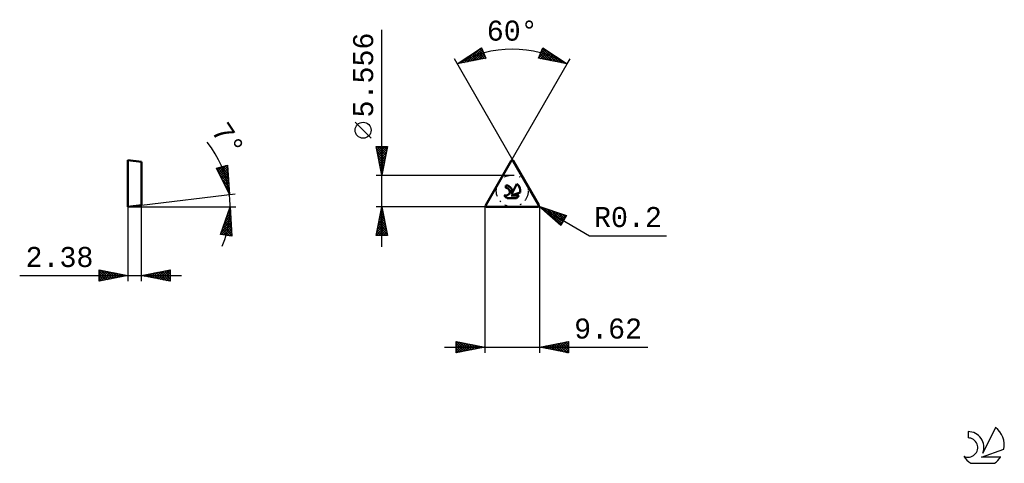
# Model space of a CAD drawing. Header units: millimetres. Extents: x -81 to 91, y -45 to 33.
import ezdxf
from ezdxf.enums import TextEntityAlignment as Align

# ---------------------------------------------------------------- set-up
doc = ezdxf.new("R2010")
doc.units = ezdxf.units.MM
doc.header["$LTSCALE"] = 4.55
doc.linetypes.add('LONGDASH_DASH', pattern=[0.85, 0.4, -0.2, 0.05, -0.2])
for name, color, linetype in [('1', 4, 'CONTINUOUS'), ('CUT', 1, 'CONTINUOUS'), ('SK2', 7, 'CONTINUOUS'), ('SK4', 2, 'LONGDASH_DASH'), ('SK6', 5, 'CONTINUOUS'), ('SKVIEW1', 4, 'CONTINUOUS'), ('SKVIEW2', 7, 'CONTINUOUS')]:
    doc.layers.add(name, color=color, linetype=linetype)
doc.styles.get("Standard").update_dxf_attribs({"font": 'Monospac821 BT'})

msp = doc.modelspace()

# ---------------------------------------------------------------- linework, layer by layer
at = {"layer": '1', "color": 4, "linetype": 'CONTINUOUS', "lineweight": 50}
for p, q in [((0.17, 0.3), (4.64, 8.03)), ((9.45, 0.3), (4.98, 8.03)), ((3.72, 3.3), (3.72, 3.74)), ((4.75, 2.25), (5.62, 4.02)), ((4.64, 1.97), (6.2, 2.51)), ((4.64, 1.97), (5.98, 1.97)), ((0.35, 0), (9.28, 0)), ((3.9, 1.54), (5.54, 1.54))]:
    msp.add_line(p, q, dxfattribs=at)
for centre, radius, start, end in [((4.81, 7.93), 0.2, 30, 150), ((3.72, 2.64), 1.1, 338.9379, 90.4446), ((4.72, 2.8), 1.51, 348.7239, 53.4691), ((3.72, 2.63), 0.666, 243.4215, 90.3602), ((4.72, 2.8), 1.51, 210.5484, 236.978), ((4.72, 2.8), 1.51, 303.022, 326.3732), ((0.35, 0.2), 0.2, 150, 270), ((9.28, 0.2), 0.2, 270, 30)]:
    msp.add_arc(centre, radius, start, end, dxfattribs=at)
at = {"layer": 'CUT', "color": 1, "linetype": 'CONTINUOUS', "lineweight": 25}
for p, q in [((4.64, 8.03), (0.17, 0.3)), ((9.45, 0.3), (4.98, 8.03)), ((0.35, 0), (9.28, 0))]:
    msp.add_line(p, q, dxfattribs=at)
for centre, start, end in [((4.81, 7.93), 30, 150), ((0.35, 0.2), 150, 270), ((9.28, 0.2), 270, 30)]:
    msp.add_arc(centre, 0.2, start, end, dxfattribs=at)
at = {"layer": 'SK2', "color": 7, "linetype": 'CONTINUOUS', "lineweight": 25}
for p, q in [((-18, -7), (-18, 30.93)), ((-4.79, 24.96), (-0.55, 27.8)), ((-3.14, 25.29), (-0.77, 27.65)), ((-2.61, 25.39), (-0.45, 27.55)), ((-0.86, 27.59), (-0.18, 26.91)), ((-0.61, 27.76), (-0.49, 27.64)), ((-0.55, 27.8), (0.21, 25.95)), ((9.41, 25.95), (10.18, 27.8)), ((9.71, 26.68), (10.57, 27.54)), ((10.01, 27.41), (10.31, 27.71)), ((10.11, 27.65), (12.4, 25.36)), ((10.18, 27.8), (14.41, 24.96)), ((4.98, 8.03), (-5.29, 25.83)), ((0.21, 25.95), (-4.79, 24.96)), ((-4.19, 25.08), (-3.35, 25.93)), ((-3.67, 25.18), (-2.06, 26.79)), ((-3.4, 25.89), (-2.86, 25.34)), ((-3.15, 26.06), (-2.5, 25.41)), ((-2.9, 26.23), (-2.15, 25.48)), ((-2.64, 26.4), (-1.8, 25.55)), ((-2.39, 26.57), (-1.44, 25.62)), ((-2.13, 26.74), (-1.09, 25.7)), ((-2.08, 25.5), (-0.33, 27.25)), ((-1.88, 26.91), (-0.73, 25.77)), ((-1.63, 27.08), (-0.38, 25.84)), ((-1.55, 25.6), (-0.2, 26.95)), ((-1.37, 27.25), (-0.03, 25.91)), ((-1.12, 27.42), (0.12, 26.19)), ((-1.02, 25.71), (-0.08, 26.65)), ((-0.49, 25.81), (0.05, 26.35)), ((0.04, 25.92), (0.17, 26.05)), ((9.41, 25.96), (10.82, 27.37)), ((14.41, 24.96), (9.41, 25.95)), ((9.49, 26.15), (9.75, 25.88)), ((9.61, 26.45), (10.28, 25.78)), ((9.74, 26.75), (10.81, 25.68)), ((9.76, 25.88), (11.08, 27.2)), ((9.86, 27.05), (11.34, 25.57)), ((9.99, 27.35), (11.87, 25.47)), ((10.12, 25.81), (11.33, 27.03)), ((10.47, 25.74), (11.58, 26.86)), ((10.81, 27.38), (12.93, 25.26)), ((10.82, 25.67), (11.84, 26.69)), ((11.18, 25.6), (12.09, 26.52)), ((11.53, 25.53), (12.35, 26.35)), ((11.89, 25.46), (12.6, 26.18)), ((12.09, 26.52), (13.46, 25.15)), ((12.24, 25.39), (12.85, 26.01)), ((12.59, 25.32), (13.11, 25.84)), ((14.41, 24.96), (14.91, 25.83)), ((-4.72, 24.97), (-4.63, 25.07)), ((-4.67, 25.04), (-4.63, 24.99)), ((-4.42, 25.21), (-4.27, 25.06)), ((-4.17, 25.38), (-3.92, 25.13)), ((-3.91, 25.55), (-3.57, 25.2)), ((-3.66, 25.72), (-3.21, 25.27)), ((4.64, 8.03), (14.41, 24.96)), ((12.95, 25.25), (13.36, 25.67)), ((13.3, 25.18), (13.62, 25.5)), ((13.38, 25.65), (13.99, 25.05)), ((13.66, 25.11), (13.87, 25.32)), ((14.01, 25.04), (14.12, 25.15)), ((14.36, 24.97), (14.38, 24.98)), ((-19.85, 11.99), (-22.65, 14.79)), ((-18, 5.56), (-19, 10.56)), ((-19, 10.56), (-17, 10.56)), ((-18.95, 10.32), (-18.72, 10.56)), ((-18.88, 9.97), (-18.29, 10.56)), ((-18.88, 10.56), (-17.31, 8.99)), ((-18.81, 9.61), (-17.87, 10.56)), ((-18.74, 9.26), (-17.45, 10.56)), ((-18.67, 8.91), (-17.02, 10.56)), ((-18.46, 10.56), (-17.24, 9.34)), ((-18.03, 10.56), (-17.17, 9.7)), ((-17, 10.56), (-18, 5.56)), ((-17.61, 10.56), (-17.1, 10.05)), ((-17.18, 10.56), (-17.03, 10.4)), ((-18.92, 10.17), (-17.38, 8.63)), ((-18.82, 9.64), (-17.45, 8.28)), ((-18.71, 9.11), (-17.53, 7.93)), ((-18.6, 8.55), (-17.1, 10.05)), ((-18.53, 8.2), (-17.21, 9.52)), ((-18.46, 7.85), (-17.31, 8.99)), ((-18.61, 8.58), (-17.6, 7.57)), ((-18.5, 8.05), (-17.67, 7.22)), ((-18.39, 7.49), (-17.42, 8.46)), ((-18.39, 7.52), (-17.74, 6.87)), ((-18.32, 7.14), (-17.53, 7.93)), ((-18.29, 6.99), (-17.81, 6.51)), ((-18.25, 6.79), (-17.63, 7.4)), ((-19, 5.56), (4.81, 5.56)), ((-18.18, 6.43), (-17.74, 6.87)), ((-18.18, 6.46), (-17.88, 6.16)), ((-18.1, 6.08), (-17.84, 6.34)), ((-18.08, 5.93), (-17.95, 5.81)), ((-18.03, 5.72), (-17.95, 5.81)), ((4.81, 0), (-19, 0)), ((-19, -5), (-18, 0)), ((-18, 0), (-17, -5)), ((0, 0), (0, -25.5)), ((9.45, 0.1), (9.28, 0.2)), ((9.45, 0.1), (18.33, -5.03)), ((9.45, 0.1), (14.28, -1.53)), ((13.28, -3.27), (9.45, 0.1)), ((-18.47, -2.35), (-17.69, -1.56)), ((-18.36, -1.82), (-17.76, -1.21)), ((-18.28, -1.4), (-17.58, -2.1)), ((-18.26, -1.29), (-17.83, -0.86)), ((-18.21, -1.05), (-17.69, -1.57)), ((-18.15, -0.76), (-17.9, -0.5)), ((-18.14, -0.69), (-17.79, -1.04)), ((-18.07, -0.34), (-17.9, -0.51)), ((-18.05, -0.23), (-17.97, -0.15)), ((9.62, -25.5), (9.62, -0.05)), ((9.66, -0.09), (9.75, 0)), ((9.76, -0.01), (11.17, -1.41)), ((9.89, -0.29), (10.07, -0.11)), ((10.11, -0.48), (10.38, -0.22)), ((10.34, -0.68), (10.7, -0.32)), ((10.41, -0.22), (13.34, -3.16)), ((10.57, -0.88), (11.02, -0.43)), ((10.79, -1.08), (11.33, -0.54)), ((11.02, -1.28), (11.65, -0.64)), ((11.05, -0.44), (13.5, -2.89)), ((11.24, -1.48), (11.97, -0.75)), ((11.47, -1.67), (12.29, -0.86)), ((11.69, -0.66), (13.65, -2.62)), ((11.7, -1.87), (12.6, -0.97)), ((11.92, -2.07), (12.92, -1.07)), ((12.15, -2.27), (13.24, -1.18)), ((12.33, -0.87), (13.81, -2.35)), ((12.37, -2.47), (13.55, -1.29)), ((12.6, -2.67), (13.87, -1.4)), ((12.82, -2.87), (14.19, -1.5)), ((12.97, -1.09), (13.96, -2.08)), ((14.28, -1.53), (13.28, -3.27)), ((13.61, -1.31), (14.12, -1.81)), ((14.25, -1.52), (14.27, -1.55)), ((-19, -5), (-17.33, -3.33)), ((-18.89, -4.47), (-17.4, -2.98)), ((-18.79, -3.94), (-17.47, -2.63)), ((-18.68, -3.41), (-17.55, -2.27)), ((-18.63, -3.17), (-17.05, -4.75)), ((-18.58, -2.88), (-17.62, -1.92)), ((-18.56, -2.81), (-17.16, -4.22)), ((-18.49, -2.46), (-17.26, -3.69)), ((-18.42, -2.11), (-17.37, -3.16)), ((-18.35, -1.75), (-17.47, -2.63)), ((13.05, -3.06), (13.87, -2.24)), ((13.28, -3.26), (13.29, -3.25)), ((-17, -5), (-19, -5)), ((-18.99, -4.93), (-18.92, -5)), ((-18.92, -4.58), (-18.5, -5)), ((-18.85, -4.23), (-18.07, -5)), ((-18.77, -3.87), (-17.65, -5)), ((-18.7, -3.52), (-17.22, -5)), ((-18.58, -5), (-17.26, -3.69)), ((-18.15, -5), (-17.19, -4.04)), ((-17.73, -5), (-17.12, -4.39)), ((-17.3, -5), (-17.05, -4.75)), ((18.33, -5.03), (31.75, -5.03)), ((-5, -25.5), (-5, -23.5)), ((-5, -23.5), (0, -24.5)), ((-5, -23.86), (-4.7, -23.56)), ((-5, -24.28), (-4.35, -23.63)), ((-5, -24.71), (-3.99, -23.7)), ((-5, -25.13), (-3.64, -23.77)), ((-5, -23.86), (-3.63, -25.23)), ((-4.93, -25.49), (-3.29, -23.84)), ((-4.92, -23.52), (-3.28, -25.16)), ((-4.4, -25.38), (-2.93, -23.91)), ((-4.39, -23.62), (-2.93, -25.09)), ((-3.87, -25.27), (-2.58, -23.98)), ((-3.86, -23.73), (-2.57, -25.01)), ((-3.34, -25.17), (-2.22, -24.06)), ((-3.33, -23.83), (-2.22, -24.94)), ((-2.8, -23.94), (-1.87, -24.87)), ((-2.27, -24.05), (-1.51, -24.8)), ((9.62, -24.5), (14.62, -23.5)), ((11.02, -24.78), (11.72, -24.08)), ((11.37, -24.85), (12.25, -23.97)), ((11.72, -24.92), (12.78, -23.87)), ((11.73, -24.08), (12.78, -25.13)), ((12.08, -24.99), (13.31, -23.76)), ((12.08, -24.01), (13.31, -25.24)), ((12.43, -25.06), (13.84, -23.66)), ((12.44, -23.94), (13.85, -25.35)), ((12.79, -25.13), (14.37, -23.55)), ((12.79, -23.87), (14.38, -25.45)), ((13.14, -25.2), (14.62, -23.72)), ((13.14, -23.8), (14.62, -25.27)), ((13.5, -23.72), (14.62, -24.85)), ((13.85, -23.65), (14.62, -24.42)), ((14.2, -23.58), (14.62, -24)), ((14.56, -23.51), (14.62, -23.57)), ((14.62, -23.5), (14.62, -25.5)), ((-7, -24.5), (28.52, -24.5)), ((-5, -24.28), (-3.99, -25.3)), ((0, -24.5), (-5, -25.5)), ((-5, -24.71), (-4.34, -25.37)), ((-5, -25.13), (-4.69, -25.44)), ((-2.81, -25.06), (-1.87, -24.13)), ((-2.28, -24.96), (-1.52, -24.2)), ((-1.75, -24.85), (-1.16, -24.27)), ((-1.74, -24.15), (-1.16, -24.73)), ((-1.22, -24.74), (-0.81, -24.34)), ((-1.21, -24.26), (-0.81, -24.66)), ((-0.69, -24.64), (-0.46, -24.41)), ((-0.68, -24.36), (-0.45, -24.59)), ((-0.16, -24.53), (-0.1, -24.48)), ((-0.15, -24.47), (-0.1, -24.52)), ((14.62, -25.5), (9.62, -24.5)), ((9.96, -24.57), (10.13, -24.4)), ((9.96, -24.43), (10.13, -24.6)), ((10.31, -24.64), (10.66, -24.29)), ((10.32, -24.36), (10.66, -24.71)), ((10.66, -24.71), (11.19, -24.19)), ((10.67, -24.29), (11.19, -24.81)), ((11.02, -24.22), (11.72, -24.92)), ((11.38, -24.15), (12.25, -25.03)), ((13.49, -25.27), (14.62, -24.15)), ((13.85, -25.35), (14.62, -24.57)), ((14.2, -25.42), (14.62, -25)), ((14.55, -25.49), (14.62, -25.42))]:
    msp.add_line(p, q, dxfattribs=at)
msp.add_circle((-21.25, 13.39), 1.4, dxfattribs=at)
msp.add_arc((4.81, 8.33), 19.2, 60, 120, dxfattribs=at)
at = {"layer": 'SK4', "color": 2, "linetype": 'LONGDASH_DASH', "lineweight": 25}
msp.add_circle((4.81, 2.78), 2.78, dxfattribs=at)
at = {"layer": 'SK6', "color": 5, "linetype": 'CONTINUOUS', "lineweight": 25}
for p, q in [((84.49, -39.25), (84.49, -40.35)), ((89.29, -38.54), (87.09, -43)), ((86.83, -43.7), (90.75, -42.34)), ((90.19, -43.7), (86.83, -43.7)), ((84.95, -44.78), (89.1, -44.78))]:
    msp.add_line(p, q, dxfattribs=at)
for centre, radius, start, end in [((84.51, -42.01), 2.76, 338.9379, 90.4446), ((87.02, -41.6), 3.8, 348.7239, 53.4691), ((84.5, -42.03), 1.68, 243.4215, 90.3602), ((87.02, -41.6), 3.8, 210.5484, 236.978), ((87.02, -41.6), 3.8, 303.022, 326.3732)]:
    msp.add_arc(centre, radius, start, end, dxfattribs=at)
at = {"layer": 'SKVIEW1', "color": 4, "linetype": 'CONTINUOUS', "lineweight": 50}
for p, q in [((-62.38, 0), (-62.38, 8.13)), ((-62.38, 8.13), (-60, 7.84)), ((-60, 7.84), (-60, 0.29)), ((-60, 0.29), (-62.38, 0))]:
    msp.add_line(p, q, dxfattribs=at)
at = {"layer": 'SKVIEW2', "color": 7, "linetype": 'CONTINUOUS', "lineweight": 25}
for p, q in [((-46.9, 6.75), (-44.96, 7.27)), ((-46.77, 6.5), (-46.38, 6.89)), ((-46.63, 6.21), (-45.8, 7.04)), ((-46.49, 5.93), (-45.22, 7.2)), ((-46.36, 6.89), (-44.84, 5.37)), ((-46.35, 5.64), (-44.95, 7.04)), ((-46.03, 6.98), (-44.87, 5.82)), ((-45.69, 7.07), (-44.9, 6.28)), ((-45.36, 7.16), (-44.93, 6.73)), ((-45.02, 7.25), (-44.96, 7.19)), ((-44.96, 7.27), (-44.63, 2.18)), ((-44.63, 2.18), (-46.9, 6.75)), ((-46.73, 6.41), (-44.78, 4.46)), ((-46.7, 6.8), (-44.81, 4.92)), ((-46.31, 5.57), (-44.75, 4.01)), ((-46.21, 5.36), (-44.92, 6.65)), ((-46.07, 5.08), (-44.9, 6.25)), ((-45.93, 4.79), (-44.87, 5.85)), ((-45.79, 4.51), (-44.85, 5.45)), ((-45.9, 4.73), (-44.72, 3.56)), ((-45.65, 4.23), (-44.82, 5.05)), ((-45.51, 3.94), (-44.79, 4.65)), ((-45.48, 3.89), (-44.69, 3.1)), ((-45.37, 3.66), (-44.77, 4.26)), ((-45.23, 3.37), (-44.74, 3.86)), ((-45.08, 3.09), (-44.72, 3.46)), ((-60, 0.29), (-43.64, 2.3)), ((-45.06, 3.05), (-44.66, 2.65)), ((-44.94, 2.81), (-44.69, 3.06)), ((-44.8, 2.52), (-44.66, 2.66)), ((-44.66, 2.24), (-44.64, 2.26)), ((-44.65, 2.21), (-44.63, 2.19)), ((-62.38, 0), (-43.5, 0)), ((-62.38, 0), (-62.38, -13)), ((-60, -13), (-60, 0.29)), ((-46.19, -4.81), (-44.5, 0)), ((-44.5, 0), (-44.21, -5.09)), ((-45.39, -2.54), (-44.41, -1.56)), ((-45.16, -1.88), (-44.43, -1.15)), ((-45.07, -1.62), (-44.37, -2.32)), ((-44.96, -1.3), (-44.39, -1.87)), ((-44.93, -1.23), (-44.46, -0.75)), ((-44.85, -0.99), (-44.42, -1.42)), ((-44.74, -0.67), (-44.44, -0.97)), ((-44.7, -0.57), (-44.48, -0.35)), ((-44.63, -0.36), (-44.47, -0.52)), ((-44.52, -0.05), (-44.5, -0.07)), ((-46.08, -4.5), (-44.34, -2.76)), ((-46, -4.84), (-44.32, -3.16)), ((-45.85, -3.84), (-44.37, -2.36)), ((-45.62, -3.19), (-44.39, -1.96)), ((-45.62, -3.19), (-44.24, -4.57)), ((-45.51, -2.87), (-44.26, -4.12)), ((-45.4, -2.56), (-44.29, -3.67)), ((-45.29, -2.24), (-44.32, -3.22)), ((-45.18, -1.93), (-44.34, -2.77)), ((-44.21, -5.09), (-46.19, -4.81)), ((-46.17, -4.76), (-46.1, -4.82)), ((-46.06, -4.44), (-45.61, -4.89)), ((-45.95, -4.13), (-45.11, -4.96)), ((-45.84, -3.81), (-44.62, -5.03)), ((-45.73, -3.5), (-44.21, -5.02)), ((-45.62, -4.89), (-44.3, -3.56)), ((-45.25, -4.94), (-44.27, -3.96)), ((-44.88, -5), (-44.25, -4.37)), ((-44.51, -5.05), (-44.23, -4.77)), ((-81.28, -12), (-53, -12)), ((-67.38, -13), (-67.38, -11)), ((-67.38, -11), (-62.38, -12)), ((-67.38, -11.16), (-67.24, -11.03)), ((-67.38, -11.59), (-66.89, -11.1)), ((-67.38, -11.16), (-65.85, -12.69)), ((-67.38, -12.01), (-66.54, -11.17)), ((-67.38, -12.44), (-66.18, -11.24)), ((-67.38, -12.86), (-65.83, -11.31)), ((-67.38, -11.59), (-66.2, -12.76)), ((-62.38, -12), (-67.38, -13)), ((-67.38, -12.01), (-66.56, -12.84)), ((-67.06, -11.07), (-65.5, -12.62)), ((-67.02, -12.93), (-65.48, -11.38)), ((-66.53, -11.17), (-65.14, -12.55)), ((-66.49, -12.82), (-65.12, -11.45)), ((-66, -11.28), (-64.79, -12.48)), ((-65.96, -12.72), (-64.77, -11.52)), ((-65.46, -11.38), (-64.44, -12.41)), ((-65.43, -12.61), (-64.42, -11.59)), ((-64.93, -11.49), (-64.08, -12.34)), ((-64.9, -12.5), (-64.06, -11.66)), ((-64.4, -11.6), (-63.73, -12.27)), ((-64.37, -12.4), (-63.71, -11.73)), ((-63.87, -11.7), (-63.38, -12.2)), ((-63.84, -12.29), (-63.36, -11.81)), ((-63.34, -11.81), (-63.02, -12.13)), ((-63.31, -12.19), (-63, -11.88)), ((-62.81, -11.91), (-62.67, -12.06)), ((-62.78, -12.08), (-62.65, -11.95)), ((-60, -12), (-55, -11)), ((-55, -13), (-60, -12)), ((-59.87, -11.97), (-59.81, -12.04)), ((-59.85, -12.03), (-59.78, -11.95)), ((-59.52, -11.9), (-59.28, -12.14)), ((-59.5, -12.1), (-59.25, -11.85)), ((-59.16, -11.83), (-58.75, -12.25)), ((-59.14, -12.17), (-58.72, -11.74)), ((-58.81, -11.76), (-58.22, -12.36)), ((-58.79, -12.24), (-58.18, -11.64)), ((-58.46, -11.69), (-57.69, -12.46)), ((-58.44, -12.31), (-57.65, -11.53)), ((-58.1, -11.62), (-57.16, -12.57)), ((-58.08, -12.38), (-57.12, -11.42)), ((-57.75, -11.55), (-56.63, -12.68)), ((-57.73, -12.45), (-56.59, -11.32)), ((-57.4, -11.48), (-56.1, -12.78)), ((-57.38, -12.53), (-56.06, -11.21)), ((-57.04, -11.41), (-55.56, -12.89)), ((-57.02, -12.6), (-55.53, -11.11)), ((-56.69, -11.34), (-55.03, -12.99)), ((-56.67, -12.67), (-55, -11)), ((-56.34, -11.27), (-55, -12.6)), ((-56.32, -12.74), (-55, -11.42)), ((-55.98, -11.2), (-55, -12.18)), ((-55.96, -12.81), (-55, -11.85)), ((-55.63, -11.13), (-55, -11.75)), ((-55.28, -11.05), (-55, -11.33)), ((-55, -11), (-55, -13)), ((-67.38, -12.44), (-66.91, -12.91)), ((-67.38, -12.86), (-67.27, -12.98)), ((-55.61, -12.88), (-55, -12.27)), ((-55.25, -12.95), (-55, -12.7))]:
    msp.add_line(p, q, dxfattribs=at)
msp.add_arc((-62.38, 0), 17.88, 337.4243, 39.1195, dxfattribs=at)

# ---------------------------------------------------------------- texts
at = {"layer": 'SK2', "color": 7, "linetype": 'CONTINUOUS', "lineweight": 25}
for s, p in [('60°', (4.81, 29.03)), ('R0.2', (25.04, -3.53)), ('9.62', (21.57, -23))]:
    msp.add_text(s, height=3.5, dxfattribs=at).set_placement(p, align=Align.CENTER)
msp.add_text('5.556', height=3.5, rotation=90, dxfattribs=at).set_placement((-19.5, 23.02), align=Align.CENTER)
at = {"layer": 'SKVIEW2', "color": 7, "linetype": 'CONTINUOUS', "lineweight": 25}
msp.add_text('7°', height=3.5, rotation=303.8174, dxfattribs=at).set_placement((-46.28, 10.79), align=Align.CENTER)
msp.add_text('2.38', height=3.5, dxfattribs=at).set_placement((-74.33, -10.5), align=Align.CENTER)

doc.saveas('drawing.dxf')
